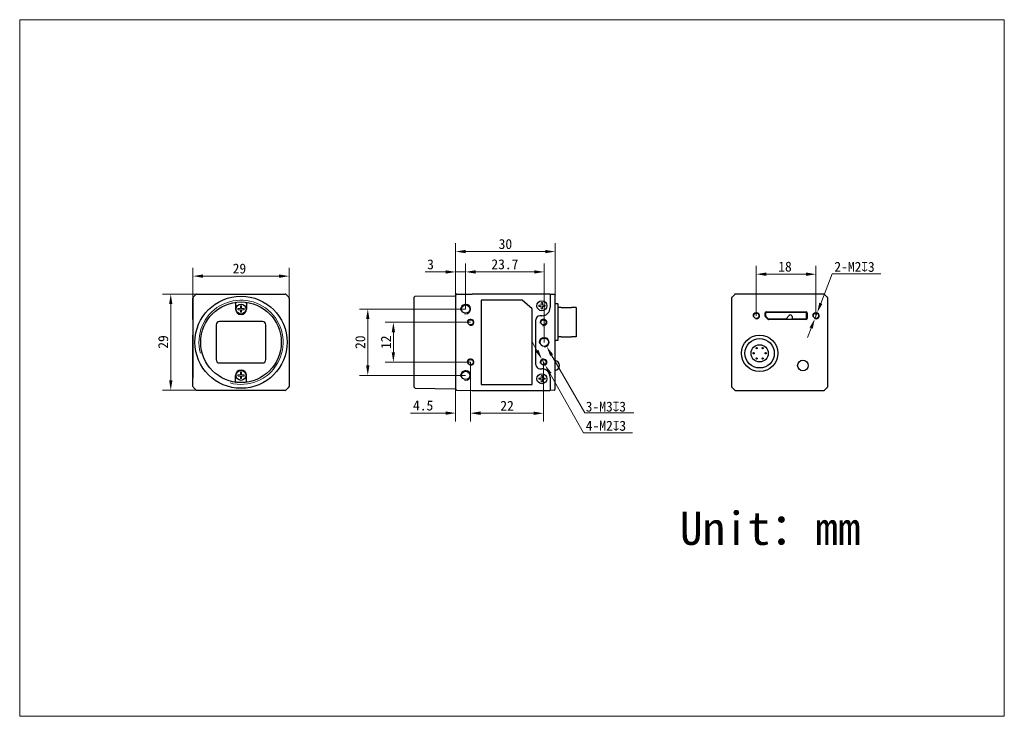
# Model space of a CAD drawing. Header units: millimetres. Extents: x -19 to 278, y 55 to 265.
import ezdxf

# ---------------------------------------------------------------- set-up
doc = ezdxf.new("R2010")
doc.units = ezdxf.units.MM
doc.header["$LTSCALE"] = 16.335
doc.header["$PDMODE"] = 3
doc.header["$PDSIZE"] = 8
doc.layers.get('0').update_dxf_attribs({"linetype": 'CONTINUOUS'})
doc.layers.get('Defpoints').update_dxf_attribs({"linetype": 'CONTINUOUS'})
for name, color, linetype in [('ASM_DXF_DIMENSION', 7, 'CONTINUOUS'), ('ASM_DXF_FORMAT', 7, 'CONTINUOUS'), ('D-01-32-26-0DXF_CONTINUOUS_LINE', 7, 'CONTINUOUS'), ('D-01-35-26-0DXF_CONTINUOUS_LINE', 7, 'CONTINUOUS'), ('D-01-36-26-0DXF_CONTINUOUS_LINE', 7, 'CONTINUOUS'), ('HR10A-7R-6PBDXF_CONTINUOUS_LINE', 7, 'CONTINUOUS'), ('LED_DXF_CONTINUOUS_LINE', 7, 'CONTINUOUS'), ('MICRO_3_0_B_DXF_CONTINUOUS_LINE', 7, 'CONTINUOUS'), ('SC_T1M2X3B_DXF_CONTINUOUS_LINE', 7, 'CONTINUOUS')]:
    doc.layers.add(name, color=color, linetype=linetype)
doc.styles.get("Standard").update_dxf_attribs({"font": 'simfang.ttf'})
doc.dimstyles.new('DIMSTYLE_1', dxfattribs={"dimtxt": 3, "dimasz": 3, "dimexe": 2.5, "dimexo": 0, "dimgap": 0.75, "dimtad": 1, "dimdsep": 46, "dimtxsty": 'STANDARD', "dimblk": '_FILLED', "dimcen": 0.09, "dimclrd": 8, "dimclre": 8, "dimclrt": 7, "dimadec": 0, "dimazin": 0, "dimtp": 0.001, "dimtm": 0.001, "dimtfac": 1, "dimtofl": 0, "dimtmove": 0, "dimatfit": 3, "dimldrblk": '_FILLED', "dimfxl": 1, "dimtolj": 1, "dimlwd": 15, "dimlwe": 15, "dimarcsym": 0})
doc.dimstyles.new('DIMSTYLE_2', dxfattribs={"dimtxt": 3, "dimasz": 3, "dimexe": 2.5, "dimexo": 0, "dimtad": 1, "dimdec": 3, "dimdsep": 46, "dimtxsty": 'STANDARD', "dimblk": '_FILLED', "dimcen": 0.09, "dimclrd": 8, "dimclre": 8, "dimclrt": 7, "dimadec": 0, "dimazin": 0, "dimtp": 0.001, "dimtm": 0.001, "dimtfac": 1, "dimtdec": 3, "dimtmove": 0, "dimatfit": 2, "dimldrblk": '_FILLED', "dimfxl": 1, "dimtolj": 1, "dimlwd": 15, "dimlwe": 15, "dimarcsym": 0})

# ---------------------------------------------------------------- blocks, each defined once
blk = doc.blocks.new('_FILLED')
at = {"color": 0, "linetype": 'ByBlock'}
blk.add_solid([(0, 0), (-1, 0.167), (-1, -0.167)], dxfattribs=at)
blk = doc.blocks.new('*D1')
at = {"layer": 'ASM_DXF_DIMENSION', "color": 8, "linetype": 'Continuous', "lineweight": 15, "transparency": 16777216}
for p, q in [((203.13, 175.31), (203.13, 190.33)), ((221.13, 175.31), (221.13, 190.33)), ((206.13, 187.83), (218.13, 187.83))]:
    blk.add_line(p, q, dxfattribs=at)
at = {"layer": 'Defpoints', "color": 0, "linetype": 'Continuous', "transparency": 16777216}
for p in [(221.13, 187.83), (203.13, 175.31), (221.13, 175.31)]:
    blk.add_point(p, dxfattribs=at)
at = {"layer": 'ASM_DXF_DIMENSION', "color": 8, "linetype": 'Continuous', "lineweight": 15, "transparency": 16777216, "xscale": 3, "yscale": 3, "zscale": 3, "rotation": 180}
blk.add_blockref('_FILLED', (203.13, 187.83), dxfattribs=at)
at = {"layer": 'ASM_DXF_DIMENSION', "color": 8, "linetype": 'Continuous', "lineweight": 15, "transparency": 16777216, "xscale": 3, "yscale": 3, "zscale": 3}
blk.add_blockref('_FILLED', (221.13, 187.83), dxfattribs=at)
at = {"layer": 'ASM_DXF_DIMENSION', "color": 7, "linetype": 'Continuous', "lineweight": 15, "transparency": 16777216, "insert": (211.78, 191.62), "char_height": 3, "attachment_point": 2}
blk.add_mtext('\\A1;18', dxfattribs=at)
blk = doc.blocks.new('*D2')
at = {"layer": 'ASM_DXF_DIMENSION', "color": 8, "linetype": 'Continuous', "lineweight": 15, "transparency": 16777216}
for p, q in [((33.2, 180.61), (33.2, 189.75)), ((36.2, 187.25), (59.2, 187.25)), ((62.2, 180.61), (62.2, 189.75))]:
    blk.add_line(p, q, dxfattribs=at)
at = {"layer": 'Defpoints', "color": 0, "linetype": 'Continuous', "transparency": 16777216}
for p in [(62.2, 187.25), (33.2, 180.61), (62.2, 180.61)]:
    blk.add_point(p, dxfattribs=at)
at = {"layer": 'ASM_DXF_DIMENSION', "color": 8, "linetype": 'Continuous', "lineweight": 15, "transparency": 16777216, "xscale": 3, "yscale": 3, "zscale": 3, "rotation": 180}
blk.add_blockref('_FILLED', (33.2, 187.25), dxfattribs=at)
at = {"layer": 'ASM_DXF_DIMENSION', "color": 8, "linetype": 'Continuous', "lineweight": 15, "transparency": 16777216, "xscale": 3, "yscale": 3, "zscale": 3}
blk.add_blockref('_FILLED', (62.2, 187.25), dxfattribs=at)
at = {"layer": 'ASM_DXF_DIMENSION', "color": 7, "linetype": 'Continuous', "lineweight": 15, "transparency": 16777216, "insert": (47.21, 191.04), "char_height": 3, "attachment_point": 2}
blk.add_mtext('\\A1;29', dxfattribs=at)
blk = doc.blocks.new('*D3')
at = {"layer": 'ASM_DXF_DIMENSION', "color": 8, "linetype": 'Continuous', "lineweight": 15, "transparency": 16777216}
for p, q in [((34.41, 181.82), (24, 181.82)), ((26.5, 178.82), (26.5, 155.82)), ((35.3, 152.82), (24, 152.82))]:
    blk.add_line(p, q, dxfattribs=at)
at = {"layer": 'Defpoints', "color": 0, "linetype": 'Continuous', "transparency": 16777216}
for p in [(34.41, 181.82), (26.5, 152.82), (35.3, 152.82)]:
    blk.add_point(p, dxfattribs=at)
at = {"layer": 'ASM_DXF_DIMENSION', "color": 8, "linetype": 'Continuous', "lineweight": 15, "transparency": 16777216, "xscale": 3, "yscale": 3, "zscale": 3}
for p, rotation in [((26.5, 181.82), 90), ((26.5, 152.82), 270)]:
    blk.add_blockref('_FILLED', p, dxfattribs=dict(at, rotation=rotation))
at = {"layer": 'ASM_DXF_DIMENSION', "color": 7, "linetype": 'Continuous', "lineweight": 15, "transparency": 16777216, "insert": (22.71, 167.39), "char_height": 3, "attachment_point": 2, "rotation": 90}
blk.add_mtext('\\A1;29', dxfattribs=at)
blk = doc.blocks.new('*D4')
at = {"layer": 'ASM_DXF_DIMENSION', "color": 8, "linetype": 'Continuous', "lineweight": 15, "transparency": 16777216}
for p, q in [((115.44, 177.32), (83.43, 177.32)), ((85.93, 174.32), (85.93, 160.32)), ((115.44, 157.32), (83.43, 157.32))]:
    blk.add_line(p, q, dxfattribs=at)
at = {"layer": 'Defpoints', "color": 0, "linetype": 'Continuous', "transparency": 16777216}
for p in [(115.44, 177.32), (85.93, 157.32), (115.44, 157.32)]:
    blk.add_point(p, dxfattribs=at)
at = {"layer": 'ASM_DXF_DIMENSION', "color": 8, "linetype": 'Continuous', "lineweight": 15, "transparency": 16777216, "xscale": 3, "yscale": 3, "zscale": 3}
for p, rotation in [((85.93, 177.32), 90), ((85.93, 157.32), 270)]:
    blk.add_blockref('_FILLED', p, dxfattribs=dict(at, rotation=rotation))
at = {"layer": 'ASM_DXF_DIMENSION', "color": 7, "linetype": 'Continuous', "lineweight": 15, "transparency": 16777216, "insert": (82.15, 167.32), "char_height": 3, "attachment_point": 2, "rotation": 90}
blk.add_mtext('\\A1;20', dxfattribs=at)
blk = doc.blocks.new('*D5')
at = {"layer": 'ASM_DXF_DIMENSION', "color": 8, "linetype": 'Continuous', "lineweight": 15, "transparency": 16777216}
for p, q in [((115.44, 178.57), (115.44, 191.02)), ((139.14, 167.32), (139.14, 191.02)), ((136.14, 188.52), (118.44, 188.52))]:
    blk.add_line(p, q, dxfattribs=at)
at = {"layer": 'Defpoints', "color": 0, "linetype": 'Continuous', "transparency": 16777216}
for p in [(115.44, 188.52), (115.44, 178.57), (139.14, 167.32)]:
    blk.add_point(p, dxfattribs=at)
at = {"layer": 'ASM_DXF_DIMENSION', "color": 8, "linetype": 'Continuous', "lineweight": 15, "transparency": 16777216, "xscale": 3, "yscale": 3, "zscale": 3, "rotation": 180}
blk.add_blockref('_FILLED', (115.44, 188.52), dxfattribs=at)
at = {"layer": 'ASM_DXF_DIMENSION', "color": 8, "linetype": 'Continuous', "lineweight": 15, "transparency": 16777216, "xscale": 3, "yscale": 3, "zscale": 3}
blk.add_blockref('_FILLED', (139.14, 188.52), dxfattribs=at)
at = {"layer": 'ASM_DXF_DIMENSION', "color": 7, "linetype": 'Continuous', "lineweight": 15, "transparency": 16777216, "insert": (127.29, 192.32), "char_height": 3, "attachment_point": 2}
blk.add_mtext('\\A1;23.7', dxfattribs=at)
blk = doc.blocks.new('*D6')
at = {"layer": 'ASM_DXF_DIMENSION', "color": 8, "linetype": 'Continuous', "lineweight": 15, "transparency": 16777216}
for p, q in [((116.94, 161.32), (116.94, 143.4)), ((138.94, 161.32), (138.94, 143.4)), ((119.94, 145.9), (135.94, 145.9))]:
    blk.add_line(p, q, dxfattribs=at)
at = {"layer": 'Defpoints', "color": 0, "linetype": 'Continuous', "transparency": 16777216}
for p in [(116.94, 161.32), (138.94, 161.32), (138.94, 145.9)]:
    blk.add_point(p, dxfattribs=at)
at = {"layer": 'ASM_DXF_DIMENSION', "color": 8, "linetype": 'Continuous', "lineweight": 15, "transparency": 16777216, "xscale": 3, "yscale": 3, "zscale": 3, "rotation": 180}
blk.add_blockref('_FILLED', (116.94, 145.9), dxfattribs=at)
at = {"layer": 'ASM_DXF_DIMENSION', "color": 8, "linetype": 'Continuous', "lineweight": 15, "transparency": 16777216, "xscale": 3, "yscale": 3, "zscale": 3}
blk.add_blockref('_FILLED', (138.94, 145.9), dxfattribs=at)
at = {"layer": 'ASM_DXF_DIMENSION', "color": 7, "linetype": 'Continuous', "lineweight": 15, "transparency": 16777216, "insert": (127.94, 149.65), "char_height": 3, "attachment_point": 2}
blk.add_mtext('\\A1;22', dxfattribs=at)
blk = doc.blocks.new('*D7')
at = {"layer": 'ASM_DXF_DIMENSION', "color": 8, "linetype": 'Continuous', "lineweight": 15, "transparency": 16777216}
for p, q in [((116.94, 161.32), (116.94, 143.45)), ((112.44, 154.92), (112.44, 143.45)), ((109.44, 145.95), (98.79, 145.95)), ((119.94, 145.95), (122.94, 145.95))]:
    blk.add_line(p, q, dxfattribs=at)
at = {"layer": 'Defpoints', "color": 0, "linetype": 'Continuous', "transparency": 16777216}
for p in [(116.94, 161.32), (112.44, 154.92), (116.94, 145.95)]:
    blk.add_point(p, dxfattribs=at)
at = {"layer": 'ASM_DXF_DIMENSION', "color": 8, "linetype": 'Continuous', "lineweight": 15, "transparency": 16777216, "xscale": 3, "yscale": 3, "zscale": 3}
blk.add_blockref('_FILLED', (112.44, 145.95), dxfattribs=at)
at = {"layer": 'ASM_DXF_DIMENSION', "color": 8, "linetype": 'Continuous', "lineweight": 15, "transparency": 16777216, "xscale": 3, "yscale": 3, "zscale": 3, "rotation": 180}
blk.add_blockref('_FILLED', (116.94, 145.95), dxfattribs=at)
at = {"layer": 'ASM_DXF_DIMENSION', "color": 7, "linetype": 'Continuous', "lineweight": 15, "transparency": 16777216, "insert": (105.69, 149.75), "char_height": 3, "attachment_point": 3}
blk.add_mtext('\\A1;4.5', dxfattribs=at)
blk = doc.blocks.new('*D8')
at = {"layer": 'ASM_DXF_DIMENSION', "color": 8, "linetype": 'Continuous', "lineweight": 15, "transparency": 16777216}
for p, q in [((136.97, 164.79), (135.49, 167.4)), ((138.45, 162.19), (139.44, 160.45)), ((140.92, 157.84), (151.05, 139.99)), ((151.05, 139.99), (165.79, 139.99))]:
    blk.add_line(p, q, dxfattribs=at)
at = {"layer": 'Defpoints', "color": 0, "linetype": 'Continuous', "transparency": 16777216}
for p in [(138.45, 162.19), (139.44, 160.45)]:
    blk.add_point(p, dxfattribs=at)
at = {"layer": 'ASM_DXF_DIMENSION', "color": 8, "linetype": 'Continuous', "lineweight": 15, "transparency": 16777216, "xscale": 3, "yscale": 3, "zscale": 3}
for p, rotation in [((138.45, 162.19), 299.5813562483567), ((139.44, 160.45), 119.5813562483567)]:
    blk.add_blockref('_FILLED', p, dxfattribs=dict(at, rotation=rotation))
at = {"layer": 'ASM_DXF_DIMENSION', "color": 7, "linetype": 'Continuous', "lineweight": 15, "transparency": 16777216, "insert": (151.68, 143.64), "char_height": 3, "attachment_point": 1}
blk.add_mtext('\\A1;4-M2{\\Fgdt;x}3', dxfattribs=at)
blk = doc.blocks.new('*D9')
at = {"layer": 'ASM_DXF_DIMENSION', "color": 8, "linetype": 'Continuous', "lineweight": 15, "transparency": 16777216}
for p, q in [((222.59, 179.04), (226.04, 187.89)), ((226.04, 187.89), (240.71, 187.89)), ((220.77, 174.38), (221.5, 176.25)), ((219.68, 171.59), (218.59, 168.79))]:
    blk.add_line(p, q, dxfattribs=at)
at = {"layer": 'Defpoints', "color": 0, "linetype": 'Continuous', "transparency": 16777216}
for p in [(221.5, 176.25), (220.77, 174.38)]:
    blk.add_point(p, dxfattribs=at)
at = {"layer": 'ASM_DXF_DIMENSION', "color": 8, "linetype": 'Continuous', "lineweight": 15, "transparency": 16777216, "xscale": 3, "yscale": 3, "zscale": 3}
for p, rotation in [((221.5, 176.25), 248.7056084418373), ((220.77, 174.38), 68.70560844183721)]:
    blk.add_blockref('_FILLED', p, dxfattribs=dict(at, rotation=rotation))
at = {"layer": 'ASM_DXF_DIMENSION', "color": 7, "linetype": 'Continuous', "lineweight": 15, "transparency": 16777216, "insert": (226.66, 191.55), "char_height": 3, "attachment_point": 1}
blk.add_mtext('\\A1;2-M2{\\Fgdt;x}3', dxfattribs=at)
blk = doc.blocks.new('*D10')
at = {"color": 8, "linetype": 'Continuous', "lineweight": 15, "transparency": 16777216}
for p, q in [((116.94, 173.32), (91.15, 173.32)), ((93.65, 170.32), (93.65, 164.32)), ((116.94, 161.32), (91.15, 161.32))]:
    blk.add_line(p, q, dxfattribs=at)
at = {"layer": 'Defpoints', "color": 0, "linetype": 'Continuous', "transparency": 16777216}
for p in [(116.94, 173.32), (93.65, 161.32), (116.94, 161.32)]:
    blk.add_point(p, dxfattribs=at)
at = {"color": 8, "linetype": 'Continuous', "lineweight": 15, "transparency": 16777216, "xscale": 3, "yscale": 3, "zscale": 3}
for p, rotation in [((93.65, 173.32), 90), ((93.65, 161.32), 270)]:
    blk.add_blockref('_FILLED', p, dxfattribs=dict(at, rotation=rotation))
at = {"color": 7, "linetype": 'Continuous', "lineweight": 15, "transparency": 16777216, "insert": (91.4, 167.32), "char_height": 3, "attachment_point": 5, "rotation": 90}
blk.add_mtext('\\A1;12', dxfattribs=at)
blk = doc.blocks.new('*D11')
at = {"color": 8, "linetype": 'Continuous', "lineweight": 15, "transparency": 16777216}
for p, q in [((112.44, 179.61), (112.44, 191.01)), ((115.44, 177.32), (115.44, 191.01)), ((109.44, 188.51), (103.28, 188.51)), ((115.44, 188.51), (112.44, 188.51)), ((118.44, 188.51), (121.44, 188.51))]:
    blk.add_line(p, q, dxfattribs=at)
at = {"layer": 'Defpoints', "color": 0, "linetype": 'Continuous', "transparency": 16777216}
for p in [(115.44, 188.51), (112.44, 179.61), (115.44, 177.32)]:
    blk.add_point(p, dxfattribs=at)
at = {"color": 8, "linetype": 'Continuous', "lineweight": 15, "transparency": 16777216, "xscale": 3, "yscale": 3, "zscale": 3}
blk.add_blockref('_FILLED', (112.44, 188.51), dxfattribs=at)
at = {"color": 8, "linetype": 'Continuous', "lineweight": 15, "transparency": 16777216, "xscale": 3, "yscale": 3, "zscale": 3, "rotation": 180}
blk.add_blockref('_FILLED', (115.44, 188.51), dxfattribs=at)
at = {"color": 7, "linetype": 'Continuous', "lineweight": 15, "transparency": 16777216, "insert": (104.86, 190.78), "char_height": 3, "attachment_point": 5}
blk.add_mtext('\\A1;3', dxfattribs=at)
blk = doc.blocks.new('*D12')
at = {"color": 8, "linetype": 'Continuous', "lineweight": 15, "transparency": 16777216}
for p, q in [((139.05, 167.32), (139.23, 167.32)), ((139.14, 167.23), (139.14, 167.41)), ((151.41, 146), (141.39, 163.42))]:
    blk.add_line(p, q, dxfattribs=at)
at = {"layer": 'Defpoints', "color": 0, "linetype": 'Continuous', "transparency": 16777216}
for p in [(138.4, 168.62), (139.89, 166.02)]:
    blk.add_point(p, dxfattribs=at)
at = {"color": 8, "linetype": 'Continuous', "lineweight": 15, "transparency": 16777216, "xscale": 3, "yscale": 3, "zscale": 3, "rotation": 119.926538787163}
blk.add_blockref('_FILLED', (139.89, 166.02), dxfattribs=at)
at = {"color": 7, "linetype": 'Continuous', "lineweight": 15, "transparency": 16777216, "insert": (152.66, 148.35), "char_height": 3, "attachment_point": 5, "rotation": 299.9265}
blk.add_mtext('\\A1;{\\fMS PGothic|b0|i0|c134|p34; }', dxfattribs=at)
blk = doc.blocks.new('*D13')
at = {"color": 8, "linetype": 'Continuous', "lineweight": 15, "transparency": 16777216}
for p, q in [((112.44, 179.61), (112.44, 197.15)), ((142.44, 180.29), (142.44, 197.15)), ((139.44, 194.65), (115.44, 194.65))]:
    blk.add_line(p, q, dxfattribs=at)
at = {"layer": 'Defpoints', "color": 0, "linetype": 'Continuous', "transparency": 16777216}
for p in [(112.44, 194.65), (112.44, 179.61), (142.44, 180.29)]:
    blk.add_point(p, dxfattribs=at)
at = {"color": 8, "linetype": 'Continuous', "lineweight": 15, "transparency": 16777216, "xscale": 3, "yscale": 3, "zscale": 3, "rotation": 180}
blk.add_blockref('_FILLED', (112.44, 194.65), dxfattribs=at)
at = {"color": 8, "linetype": 'Continuous', "lineweight": 15, "transparency": 16777216, "xscale": 3, "yscale": 3, "zscale": 3}
blk.add_blockref('_FILLED', (142.44, 194.65), dxfattribs=at)
at = {"color": 7, "linetype": 'Continuous', "lineweight": 15, "transparency": 16777216, "insert": (127.44, 196.91), "char_height": 3, "attachment_point": 5}
blk.add_mtext('\\A1;30', dxfattribs=at)

msp = doc.modelspace()

# ---------------------------------------------------------------- linework, layer by layer
at = {"color": 7, "linetype": 'Continuous', "lineweight": 30}
msp.add_line((62.1997, 174.1665), (62.1997, 154.0231), dxfattribs=at)
at = {"color": 8, "linetype": 'Continuous', "lineweight": 15}
msp.add_line((151.4149, 145.9991), (166.1809, 145.9991), dxfattribs=at)
at = {"layer": 'ASM_DXF_FORMAT', "color": 7, "linetype": 'Continuous', "lineweight": 15}
for p, q in [((-19.0675, 54.5512), (-19.0675, 264.5512)), ((-19.0675, 264.5512), (277.9325, 264.5512)), ((277.9325, 54.5512), (277.9325, 264.5512)), ((-19.0675, 54.5512), (277.9325, 54.5512))]:
    msp.add_line(p, q, dxfattribs=at)
at = {"layer": 'D-01-32-26-0DXF_CONTINUOUS_LINE', "color": 7, "linetype": 'Continuous', "lineweight": 30}
for p, q in [((33.3461, 180.9624), (34.0532, 181.6695)), ((34.4068, 181.816), (60.9926, 181.816)), ((61.3461, 181.6695), (62.0532, 180.9624)), ((196.5224, 181.6521), (195.8153, 180.945)), ((223.4618, 181.7986), (196.876, 181.7986)), ((33.1997, 174.1665), (33.1997, 180.6089)), ((62.1997, 180.6089), (62.1997, 174.1665)), ((195.6689, 180.5915), (195.6689, 174.1491)), ((33.1997, 156.7033), (33.1997, 169.4654)), ((195.6689, 169.448), (195.6689, 155.9486)), ((224.6689, 155.9486), (224.6689, 169.448))]:
    msp.add_line(p, q, dxfattribs=at)
for centre, start, end in [((34.4068, 181.316), 90, 135), ((60.9926, 181.316), 45, 90), ((33.6997, 180.6089), 135, 180), ((61.6997, 180.6089), 0, 45)]:
    msp.add_arc(centre, 0.5, start, end, dxfattribs=at)
at = {"layer": 'D-01-35-26-0DXF_CONTINUOUS_LINE', "color": 7, "linetype": 'Continuous', "lineweight": 30}
for p, q in [((46.0682, 179.0368), (46.0682, 177.316)), ((46.0831, 179.3412), (46.0997, 179.3601)), ((49.3162, 179.3412), (49.2997, 179.3601)), ((49.3311, 179.0368), (49.3311, 177.316)), ((40.1997, 172.566), (40.1997, 162.066)), ((54.1997, 173.566), (41.1997, 173.566)), ((55.1997, 162.066), (55.1997, 172.566)), ((41.1997, 161.066), (54.1997, 161.066)), ((46.0682, 155.5951), (46.0682, 157.316)), ((46.0831, 155.2907), (46.0997, 155.2718)), ((49.3162, 155.2907), (49.2997, 155.2718)), ((49.3311, 155.5951), (49.3311, 157.316))]:
    msp.add_line(p, q, dxfattribs=at)
msp.add_circle((47.6997, 167.316), 12.15, dxfattribs=at)
for centre, radius, start, end in [((47.6997, 177.316), 1.6314, 180, 0), ((41.1997, 172.566), 1, 90, 180), ((54.1997, 172.566), 1, 0, 90), ((41.1997, 162.066), 1, 180, 270), ((54.1997, 162.066), 1, 270, 0), ((47.6997, 157.316), 1.6314, 0, 180)]:
    msp.add_arc(centre, radius, start, end, dxfattribs=at)
for points, knots in [([(46.0831, 179.3412), (46.0811, 179.3389), (46.0797, 179.3285), (46.0766, 179.3098), (46.0745, 179.2806), (46.0723, 179.2431), (46.0705, 179.1981), (46.0687, 179.1286), (46.0682, 179.0742), (46.0682, 179.0368)], [0, 0, 0, 0, 0.03080762, 0.09532791, 0.19159123, 0.31637849, 0.46519723, 0.63326695, 1, 1, 1, 1]), ([(49.3311, 179.0368), (49.3311, 179.0742), (49.3306, 179.1286), (49.3288, 179.1981), (49.3271, 179.2431), (49.3249, 179.2806), (49.3228, 179.3098), (49.3196, 179.3285), (49.3183, 179.3389), (49.3162, 179.3412)], [0, 0, 0, 0, 0.36673305, 0.53480277, 0.68362151, 0.80840877, 0.90467209, 0.96919238, 1, 1, 1, 1]), ([(46.0682, 155.5951), (46.0682, 155.5578), (46.0687, 155.5033), (46.0705, 155.4338), (46.0723, 155.3888), (46.0745, 155.3514), (46.0766, 155.3221), (46.0797, 155.3034), (46.0811, 155.293), (46.0831, 155.2907)], [0, 0, 0, 0, 0.36673305, 0.53480277, 0.68362151, 0.80840877, 0.90467209, 0.96919238, 1, 1, 1, 1]), ([(49.3162, 155.2907), (49.3183, 155.293), (49.3196, 155.3034), (49.3228, 155.3221), (49.3249, 155.3514), (49.3271, 155.3888), (49.3288, 155.4338), (49.3306, 155.5033), (49.3311, 155.5578), (49.3311, 155.5951)], [0, 0, 0, 0, 0.03080762, 0.09532791, 0.19159123, 0.31637849, 0.46519723, 0.63326695, 1, 1, 1, 1])]:
    msp.add_open_spline(points, degree=3, knots=knots, dxfattribs=at)
at = {"layer": 'D-01-36-26-0DXF_CONTINUOUS_LINE', "color": 7, "linetype": 'Continuous', "lineweight": 30}
for p, q in [((33.3461, 180.9624), (34.0532, 181.6695)), ((34.4068, 181.816), (60.9926, 181.816)), ((61.3461, 181.6695), (62.0532, 180.9624)), ((99.934, 180.9068), (100.234, 181.2094)), ((100.234, 181.2094), (112.2463, 181.3142)), ((112.4443, 181.5055), (112.444, 181.4924)), ((112.444, 181.4924), (112.4443, 181.5052)), ((112.444, 167.3209), (112.444, 181.4924)), ((112.4443, 181.5052), (112.4443, 181.5055)), ((112.7414, 181.7924), (117.442, 181.8334)), ((140.8449, 181.8316), (117.442, 181.8334)), ((140.8622, 181.8316), (140.8449, 181.8316)), ((140.944, 181.8307), (140.944, 177.8942)), ((140.944, 181.816), (142.1482, 181.8002)), ((142.444, 153.1315), (142.4441, 181.5026)), ((142.4441, 181.4959), (142.444, 181.4968)), ((195.8153, 180.945), (196.5225, 181.6521)), ((223.4618, 181.7986), (196.876, 181.7986)), ((223.8153, 181.6521), (224.5225, 180.945)), ((33.1997, 180.6089), (33.1997, 156.5341)), ((99.934, 153.7251), (99.934, 180.9068)), ((120.094, 180.016), (120.094, 154.616)), ((132.494, 180.016), (120.094, 180.016)), ((135.494, 177.416), (132.494, 180.016)), ((195.6689, 180.5915), (195.6689, 154.0057)), ((224.6689, 154.0057), (224.6689, 180.5915)), ((135.494, 154.616), (135.494, 177.416)), ((138.4659, 175.2943), (137.8336, 175.2888)), ((205.7707, 175.1892), (205.7707, 176.1486)), ((206.0989, 176.4767), (218.1689, 176.4767)), ((218.4971, 176.1486), (218.4971, 174.4786)), ((136.644, 160.5431), (136.644, 174.0889)), ((206.556, 174.2496), (205.8638, 174.9602)), ((218.1689, 174.1504), (206.7911, 174.1504)), ((112.444, 153.1395), (112.444, 167.311)), ((137.8336, 159.3431), (138.4659, 159.3376)), ((33.1997, 154.0231), (33.1822, 156.0211)), ((120.094, 154.616), (135.494, 154.616)), ((140.944, 156.7377), (140.944, 152.8012)), ((33.3461, 153.6695), (33.3636, 153.652)), ((33.3461, 153.6695), (34.0532, 152.9624)), ((60.9926, 152.816), (34.4068, 152.816)), ((61.3461, 152.9624), (62.0532, 153.6695)), ((62.0355, 153.6525), (62.0358, 153.652)), ((62.0358, 153.652), (62.0533, 153.6695)), ((99.934, 153.7251), (100.234, 153.4225)), ((100.234, 153.4225), (112.2463, 153.3177)), ((112.7414, 152.8395), (117.442, 152.7985)), ((117.442, 152.7985), (140.8449, 152.8003)), ((142.148, 152.8317), (140.944, 152.816)), ((142.148, 152.8317), (142.1499, 152.8318)), ((142.444, 153.1362), (142.444, 153.1389)), ((142.444, 153.137), (142.4441, 153.1316)), ((142.444, 153.1332), (142.4441, 153.1353)), ((195.8153, 153.6521), (196.5224, 152.945)), ((196.5225, 152.945), (195.8153, 153.6521)), ((196.876, 152.7986), (199.8099, 152.7986)), ((196.876, 152.7986), (223.4618, 152.7986)), ((220.5278, 152.7986), (223.4618, 152.7986)), ((224.5225, 153.6521), (223.8153, 152.945)), ((223.8153, 152.945), (224.5224, 153.6521))]:
    msp.add_line(p, q, dxfattribs=at)
for points in [[(112.363, 181.3531), (112.3323, 181.3345), (112.2988, 181.3217), (112.2635, 181.3151), (112.2463, 181.3142)], [(112.4121, 181.4051), (112.3899, 181.3769), (112.363, 181.3531)], [(112.2463, 153.3177), (112.2635, 153.3168), (112.2988, 153.3102), (112.3323, 153.2974), (112.363, 153.2788), (112.3899, 153.255), (112.4121, 153.2268), (112.4289, 153.1951), (112.4398, 153.1609), (112.4413, 153.1494)]]:
    msp.add_lwpolyline(points, dxfattribs=at)
for centre, radius in [((47.6997, 167.316), 13.8934), ((115.444, 177.316), 1.25), ((203.1339, 175.3136), 0.8), ((221.1339, 175.3136), 0.8), ((116.944, 173.316), 0.8), ((138.944, 173.316), 0.8), ((139.144, 167.316), 1.25), ((116.944, 161.316), 0.8), ((138.944, 161.316), 0.8), ((217.1852, 160.2986), 1.6), ((115.444, 157.316), 1.25)]:
    msp.add_circle(centre, radius, dxfattribs=at)
for centre, radius, start, end in [((112.7458, 181.4821), 0.3018, 178.065006, 179.997459), ((196.8746, 181.2998), 0.4981, 127.665656, 134.980172), ((196.878, 181.2955), 0.5036, 113.514992, 127.676712), ((196.8727, 181.3064), 0.4915, 111.603733, 113.461741), ((196.8767, 181.2952), 0.5034, 97.968634, 111.553521), ((196.8762, 181.2999), 0.4986, 90.023338, 97.984427), ((223.4616, 181.3003), 0.4982, 82.470742, 89.978986), ((223.461, 181.295), 0.5036, 68.44895, 82.48328), ((223.4651, 181.3064), 0.4915, 66.53826, 68.396267), ((223.46, 181.2958), 0.5033, 53.080799, 66.489153), ((223.4628, 181.2993), 0.4988, 45.023667, 53.097249), ((196.1671, 180.5913), 0.4982, 172.470742, 179.978986), ((196.1725, 180.5907), 0.5036, 158.44895, 172.48328), ((196.161, 180.5947), 0.4915, 156.53826, 158.396267), ((196.1717, 180.5896), 0.5033, 143.080799, 156.489153), ((196.1682, 180.5924), 0.4988, 135.023667, 143.097249), ((224.1701, 180.5929), 0.4981, 37.665656, 44.980172), ((224.1659, 180.5895), 0.5036, 23.514992, 37.676712), ((224.1768, 180.5947), 0.4915, 21.603733, 23.461741), ((224.1655, 180.5907), 0.5034, 7.968634, 21.553521), ((224.1703, 180.5913), 0.4986, 0.023338, 7.984427), ((137.844, 174.0889), 1.2, 90.5, 180), ((138.444, 177.7942), 2.5, 270.5, 0), ((206.0989, 176.1486), 0.3282, 90, 180), ((218.1689, 176.1486), 0.3282, 0, 90), ((138.9446, 173.3188), 1.0029, 255.010024, 269.967763), ((206.0989, 175.1892), 0.3282, 180, 224.246152), ((206.7911, 174.4786), 0.3282, 224.246152, 270), ((218.1689, 174.4786), 0.3282, 270, 0), ((137.844, 160.5431), 1.2, 180, 269.5), ((138.444, 156.8377), 2.5, 0, 89.5), ((33.6996, 154.023), 0.4999, 179.994628, 225.003217), ((34.4068, 153.3159), 0.5, 225, 270), ((34.4035, 153.308), 0.4914, 246.627805, 248.306634), ((60.9926, 153.3159), 0.5, 270, 315), ((60.9918, 153.3194), 0.5035, 277.61421, 291.64007), ((60.9959, 153.308), 0.4914, 291.693368, 293.372193), ((61.6997, 154.0231), 0.5, 315, 329.999905), ((61.6985, 154.024), 0.5015, 315.024759, 324.994023), ((61.7006, 154.0219), 0.4985, 315.021812, 322.734533), ((61.6968, 154.0249), 0.5034, 322.720342, 336.570594), ((61.6999, 154.023), 0.4998, 324.988972, 0.005774), ((112.7458, 153.1498), 0.3018, 180.002541, 181.934994), ((142.1225, 153.1531), 0.3215, 290.572295, 356.195626), ((142.1369, 153.1526), 0.3071, 356.124045, 359.989194), ((196.1675, 154.0059), 0.4986, 180.023339, 187.984603), ((196.1723, 154.0064), 0.5034, 187.968809, 201.553633), ((196.161, 154.0024), 0.4915, 201.603846, 203.461711), ((196.1719, 154.0076), 0.5036, 203.514962, 217.67668), ((196.1677, 154.0042), 0.4981, 217.665624, 224.980171), ((196.875, 153.2978), 0.4988, 225.023644, 233.092762), ((196.8778, 153.3013), 0.5033, 233.076333, 246.492745), ((196.8727, 153.2907), 0.4915, 246.541909, 248.383027), ((196.8768, 153.3021), 0.5036, 248.436011, 262.505313), ((196.8762, 153.2968), 0.4982, 262.492923, 269.979097), ((223.4616, 153.2972), 0.4986, 270.023446, 278.005066), ((223.4611, 153.3019), 0.5034, 277.98911, 291.5667), ((223.4651, 153.2907), 0.4915, 291.616973, 293.458091), ((223.4598, 153.3016), 0.5036, 293.511358, 307.673025), ((223.4632, 153.2974), 0.4981, 307.661934, 314.980153), ((224.1696, 154.0047), 0.4988, 315.023667, 323.097211), ((224.1661, 154.0075), 0.5033, 323.080761, 336.489182), ((224.1768, 154.0024), 0.4915, 336.53829, 338.396154), ((224.1653, 154.0064), 0.5036, 338.44884, 352.483469), ((224.1707, 154.0058), 0.4982, 352.470933, 359.978987)]:
    msp.add_arc(centre, radius, start, end, dxfattribs=at)
at = {"layer": 'D-01-36-26-0DXF_CONTINUOUS_LINE', "color": 7, "linetype": 'Continuous', "lineweight": 15}
for centre, radius, start, end in [((47.6997, 167.316), 12.7, 255, 195), ((115.444, 177.316), 1.5, 255, 195), ((203.1339, 175.3136), 1, 255, 195), ((221.1339, 175.3136), 1, 255, 195), ((116.944, 173.316), 1, 255, 195), ((138.944, 173.316), 0.9999, 270, 195.003808), ((139.144, 167.316), 1.4999, 270, 195.936151), ((116.944, 161.316), 1, 255, 195), ((138.944, 161.316), 0.9999, 270, 195.003808), ((115.444, 157.316), 1.5, 255, 195), ((138.9446, 161.3188), 1.0029, 255.010024, 269.967763)]:
    msp.add_arc(centre, radius, start, end, dxfattribs=at)
at = {"layer": 'D-01-36-26-0DXF_CONTINUOUS_LINE', "color": 7, "linetype": 'Continuous', "lineweight": 30}
msp.add_ellipse((33.1953, 156.5341), major_axis=(0, 0.5), ratio=0.00872687, start_param=-3.13286601, end_param=-1.57079633, dxfattribs=at)
for points, knots in [([(112.2458, 181.2927), (112.2949, 181.2931), (112.3968, 181.3332), (112.4412, 181.4331), (112.4438, 181.4822)], [0, 0, 0, 0, 0.50012866, 1, 1, 1, 1]), ([(112.748, 181.7924), (112.7092, 181.7921), (112.6308, 181.7759), (112.531, 181.7096), (112.4632, 181.6102), (112.4455, 181.5316), (112.4442, 181.4923)], [0, 0, 0, 0, 0.24831576, 0.49796634, 0.74865574, 1, 1, 1, 1]), ([(140.944, 181.8307), (140.944, 181.8312), (140.9408, 181.8304), (140.9376, 181.8314), (140.9297, 181.831), (140.9202, 181.8314), (140.9081, 181.8314), (140.8885, 181.8315), (140.873, 181.8316), (140.8622, 181.8316)], [0, 0, 0, 0, 0.01862378, 0.07309268, 0.16171118, 0.28231776, 0.43108985, 0.6038005, 1, 1, 1, 1]), ([(142.2355, 181.7798), (142.2954, 181.7573), (142.4037, 181.6739), (142.444, 181.5432), (142.444, 181.4794)], [0, 0, 0, 0, 0.50072866, 1, 1, 1, 1]), ([(112.2458, 153.3392), (112.2949, 153.3388), (112.3968, 153.2987), (112.4412, 153.1988), (112.4438, 153.1497)], [0, 0, 0, 0, 0.50012905, 1, 1, 1, 1]), ([(112.748, 152.8395), (112.7092, 152.8398), (112.6308, 152.8561), (112.531, 152.9223), (112.4632, 153.0217), (112.4455, 153.1003), (112.4442, 153.1396)], [0, 0, 0, 0, 0.24831576, 0.49796634, 0.74865574, 1, 1, 1, 1]), ([(140.8449, 152.8003), (140.8576, 152.8003), (140.876, 152.8003), (140.8993, 152.8004), (140.9142, 152.8005), (140.9263, 152.8007), (140.9346, 152.8008), (140.9394, 152.801), (140.942, 152.8009), (140.943, 152.8012), (140.944, 152.801), (140.944, 152.8012)], [0, 0, 0, 0, 0.38279641, 0.55626541, 0.70764375, 0.83176535, 0.92378609, 0.95670012, 0.980536, 0.99504214, 1, 1, 1, 1])]:
    msp.add_open_spline(points, degree=3, knots=knots, dxfattribs=at)
for points in [[(142.1272, 181.8005), (142.1639, 181.8), (142.2011, 181.7927), (142.2355, 181.7798)], [(142.1272, 152.8314), (142.1639, 152.8319), (142.2011, 152.8392), (142.2355, 152.8521)]]:
    msp.add_open_spline(points, degree=3, dxfattribs=at)
at = {"layer": 'HR10A-7R-6PBDXF_CONTINUOUS_LINE', "color": 7, "linetype": 'Continuous', "lineweight": 30}
for p, q in [((142.444, 177.6038), (142.444, 178.8566)), ((143.244, 178.8566), (142.444, 178.8566)), ((143.244, 178.8566), (143.244, 167.8566)), ((144.244, 177.7816), (143.244, 177.7816)), ((144.244, 177.7816), (144.244, 177.7175)), ((147.344, 177.7175), (144.244, 177.7175)), ((147.344, 177.7175), (147.344, 177.7816)), ((148.744, 177.7816), (147.344, 177.7816)), ((148.744, 177.7816), (148.744, 168.9316)), ((143.244, 167.8566), (142.444, 167.8566)), ((144.244, 168.9316), (143.244, 168.9316)), ((144.244, 168.9956), (147.344, 168.9956)), ((144.244, 168.9956), (144.244, 168.9316)), ((147.344, 168.9316), (147.344, 168.9956)), ((148.744, 168.9316), (147.344, 168.9316))]:
    msp.add_line(p, q, dxfattribs=at)
for centre, radius in [((204.1283, 163.977), 5.5), ((204.1283, 163.977), 4.425), ((204.1283, 163.977), 2.6), ((202.3283, 163.977), 0.2), ((203.2283, 165.537), 0.2), ((205.0283, 165.537), 0.2), ((205.9283, 163.977), 0.2), ((203.2283, 162.417), 0.2), ((205.0283, 162.417), 0.2)]:
    msp.add_circle(centre, radius, dxfattribs=at)
at = {"layer": 'LED_DXF_CONTINUOUS_LINE', "color": 7, "linetype": 'Continuous', "lineweight": 30}
msp.add_arc((142.194, 160.2997), 1.55, 279.28429, 80.71571, dxfattribs=at)
at = {"layer": 'MICRO_3_0_B_DXF_CONTINUOUS_LINE', "color": 7, "linetype": 'Continuous', "lineweight": 30}
for p, q in [((205.9989, 175.1892), (205.9989, 176.1486)), ((218.1689, 176.2486), (206.0989, 176.2486)), ((212.1786, 174.4114), (213.0531, 175.3792)), ((218.2689, 174.4786), (218.2689, 176.1486)), ((206.7195, 174.4088), (206.0273, 175.1194)), ((206.7911, 174.3786), (209.4289, 174.3786)), ((209.4489, 174.3786), (212.1045, 174.3786)), ((213.9589, 175.0306), (213.9589, 174.4786)), ((214.0589, 174.3786), (218.1689, 174.3786))]:
    msp.add_line(p, q, dxfattribs=at)
for centre, radius, start, end in [((206.0989, 176.1486), 0.1, 90, 180), ((213.4389, 175.0306), 0.52, 0, 137.898577), ((218.1689, 176.1486), 0.1, 0, 90), ((206.0989, 175.1892), 0.1, 180, 224.246152), ((206.7911, 174.4786), 0.1, 224.246152, 270), ((212.1045, 174.4786), 0.1, 270, 317.816016), ((214.0589, 174.4786), 0.1, 180, 270), ((218.1689, 174.4786), 0.1, 270, 0)]:
    msp.add_arc(centre, radius, start, end, dxfattribs=at)
at = {"layer": 'SC_T1M2X3B_DXF_CONTINUOUS_LINE', "color": 7, "linetype": 'Continuous', "lineweight": 15}
for p, q in [((138.164, 178.496), (137.5978, 178.496)), ((138.264, 179.1622), (138.264, 178.596)), ((138.624, 178.596), (138.624, 179.1622)), ((139.2903, 178.496), (138.724, 178.496)), ((47.4197, 177.496), (46.8535, 177.496)), ((46.8535, 177.136), (47.4197, 177.136)), ((47.5197, 178.1622), (47.5197, 177.596)), ((47.5197, 177.036), (47.5197, 176.4697)), ((47.8797, 177.596), (47.8797, 178.1622)), ((47.8797, 176.4697), (47.8797, 177.036)), ((48.5459, 177.496), (47.9797, 177.496)), ((47.9797, 177.136), (48.5459, 177.136)), ((137.5978, 178.136), (138.164, 178.136)), ((138.264, 178.036), (138.264, 177.4697)), ((138.624, 177.4697), (138.624, 178.036)), ((138.724, 178.136), (139.2903, 178.136)), ((47.4197, 157.496), (46.8535, 157.496)), ((47.5197, 158.1622), (47.5197, 157.596)), ((47.8797, 157.596), (47.8797, 158.1622)), ((48.5459, 157.496), (47.9797, 157.496)), ((46.8535, 157.136), (47.4197, 157.136)), ((47.5197, 157.036), (47.5197, 156.4697)), ((47.8797, 156.4697), (47.8797, 157.036)), ((47.9797, 157.136), (48.5459, 157.136)), ((138.164, 156.496), (137.5978, 156.496)), ((137.5978, 156.136), (138.164, 156.136)), ((138.264, 157.1622), (138.264, 156.596)), ((138.264, 156.036), (138.264, 155.4697)), ((138.624, 156.596), (138.624, 157.1622)), ((138.624, 155.4697), (138.624, 156.036)), ((139.2903, 156.496), (138.724, 156.496)), ((138.724, 156.136), (139.2903, 156.136))]:
    msp.add_line(p, q, dxfattribs=at)
at = {"layer": 'SC_T1M2X3B_DXF_CONTINUOUS_LINE', "color": 7, "linetype": 'Continuous', "lineweight": 30}
for centre in [(47.6997, 177.316), (138.444, 178.316), (47.6997, 157.316), (138.444, 156.316)]:
    msp.add_circle(centre, 1.5, dxfattribs=at)
at = {"layer": 'SC_T1M2X3B_DXF_CONTINUOUS_LINE', "color": 7, "linetype": 'Continuous', "lineweight": 15}
for centre, radius, start, end in [((47.6197, 178.1622), 0.1, 95.400537, 180), ((47.6997, 177.316), 0.95, 84.599463, 95.400537), ((47.7797, 178.1622), 0.1, 0, 84.599463), ((138.444, 178.316), 0.95, 174.599463, 185.400537), ((137.5978, 178.396), 0.1, 90, 174.599463), ((137.5978, 178.236), 0.1, 185.400537, 270), ((138.164, 178.596), 0.1, 270, 0), ((138.364, 179.1622), 0.1, 95.400537, 180), ((138.444, 178.316), 0.95, 84.599463, 95.400537), ((138.524, 179.1622), 0.1, 0, 84.599463), ((138.724, 178.596), 0.1, 180, 270), ((139.2903, 178.396), 0.1, 5.400537, 90), ((139.2903, 178.236), 0.1, 270, 354.599463), ((138.444, 178.316), 0.95, 354.599463, 5.400537), ((47.6997, 177.316), 0.95, 174.599463, 185.400537), ((46.8535, 177.396), 0.1, 90, 174.599463), ((46.8535, 177.236), 0.1, 185.400537, 270), ((47.4197, 177.596), 0.1, 270, 0), ((47.4197, 177.036), 0.1, 0, 90), ((47.6197, 176.4697), 0.1, 180, 264.599463), ((47.6997, 177.316), 0.95, 264.599463, 275.400537), ((47.7797, 176.4697), 0.1, 275.400537, 0), ((47.9797, 177.596), 0.1, 180, 270), ((47.9797, 177.036), 0.1, 90, 180), ((48.5459, 177.396), 0.1, 5.400537, 90), ((48.5459, 177.236), 0.1, 270, 354.599463), ((47.6997, 177.316), 0.95, 354.599463, 5.400537), ((138.164, 178.036), 0.1, 0, 90), ((138.364, 177.4697), 0.1, 180, 264.599463), ((138.444, 178.316), 0.95, 264.599463, 275.400537), ((138.524, 177.4697), 0.1, 275.400537, 0), ((138.724, 178.036), 0.1, 90, 180), ((46.8535, 157.396), 0.1, 90, 174.599463), ((47.4197, 157.596), 0.1, 270, 0), ((47.6197, 158.1622), 0.1, 95.400537, 180), ((47.6997, 157.316), 0.95, 84.599463, 95.400537), ((47.7797, 158.1622), 0.1, 0, 84.599463), ((47.9797, 157.596), 0.1, 180, 270), ((48.5459, 157.396), 0.1, 5.400537, 90), ((47.6997, 157.316), 0.95, 174.599463, 185.400537), ((46.8535, 157.236), 0.1, 185.400537, 270), ((47.4197, 157.036), 0.1, 0, 90), ((47.6197, 156.4697), 0.1, 180, 264.599463), ((47.6997, 157.316), 0.95, 264.599463, 275.400537), ((47.7797, 156.4697), 0.1, 275.400537, 0), ((47.9797, 157.036), 0.1, 90, 180), ((48.5459, 157.236), 0.1, 270, 354.599463), ((47.6997, 157.316), 0.95, 354.599463, 5.400537), ((138.444, 156.316), 0.95, 174.599463, 185.400537), ((137.5978, 156.396), 0.1, 90, 174.599463), ((137.5978, 156.236), 0.1, 185.400537, 270), ((138.164, 156.596), 0.1, 270, 0), ((138.164, 156.036), 0.1, 0, 90), ((138.364, 157.1622), 0.1, 95.400537, 180), ((138.364, 155.4697), 0.1, 180, 264.599463), ((138.444, 156.316), 0.95, 84.599463, 95.400537), ((138.444, 156.316), 0.95, 264.599463, 275.400537), ((138.524, 157.1622), 0.1, 0, 84.599463), ((138.524, 155.4697), 0.1, 275.400537, 0), ((138.724, 156.596), 0.1, 180, 270), ((138.724, 156.036), 0.1, 90, 180), ((139.2903, 156.396), 0.1, 5.400537, 90), ((139.2903, 156.236), 0.1, 270, 354.599463), ((138.444, 156.316), 0.95, 354.599463, 5.400537)]:
    msp.add_arc(centre, radius, start, end, dxfattribs=at)

# ---------------------------------------------------------------- texts
at = {"color": 7, "linetype": 'Continuous', "lineweight": 15, "insert": (151.653, 149.4134), "char_height": 3, "attachment_point": 1}
msp.add_mtext_dynamic_manual_height_columns('\\A1;{\\C7;3-M3\\Fgdt|c134;x\\fFangSong|b0|i0|c134|p49;3}', width=15.102676, gutter_width=22.5, heights=[0], dxfattribs=at)
at = {"insert": (180.0867, 116.2183), "char_height": 10, "attachment_point": 1}
msp.add_mtext_dynamic_manual_height_columns('Unit：mm', width=63.843551, gutter_width=1, heights=[0], dxfattribs=at)

# ---------------------------------------------------------------- dimensions: what is measured, and where the dimension line sits
at = {"color": 7, "linetype": 'Continuous', "lineweight": 15}
dim = msp.add_linear_dim(base=(112.444, 194.6476), p1=(142.4441, 180.2904), p2=(112.444, 179.6064), dimstyle='DIMSTYLE_1', dxfattribs=at)
dim.commit()
dim.dimension.update_dxf_attribs({"geometry": '*D13', "text_midpoint": (127.4441, 194.6476), "dimtype": 160})
dim = msp.add_linear_dim(base=(115.444, 188.5148), p1=(112.444, 179.6064), p2=(115.444, 177.316), dimstyle='DIMSTYLE_1', override={"dimtofl": 1}, dxfattribs=at)
dim.commit()
dim.dimension.update_dxf_attribs({"geometry": '*D11', "text_midpoint": (104.8626, 188.5148), "dimtype": 160})
dim = msp.add_linear_dim(base=(93.6528, 161.316), p1=(116.944, 173.316), p2=(116.944, 161.316), angle=90, dimstyle='DIMSTYLE_1', dxfattribs=at)
dim.commit()
dim.dimension.update_dxf_attribs({"geometry": '*D10', "text_midpoint": (93.6528, 167.316), "dimtype": 160})
dim = msp.add_diameter_dim_2p(p1=(138.3957, 168.616), p2=(139.8923, 166.0161), text='{\\fMS PGothic|b0|i0|c134|p34; }', dimstyle='DIMSTYLE_1', dxfattribs=at)
dim.commit()
dim.dimension.update_dxf_attribs({"geometry": '*D12', "text_midpoint": (150.7091, 147.2252), "dimtype": 163})
at = {"layer": 'ASM_DXF_DIMENSION', "color": 7, "linetype": 'Continuous', "lineweight": 15}
for base, p1, p2, picture, middle in [((62.1997, 187.2536), (33.1997, 180.6089), (62.1997, 180.6089), '*D2', (47.2128, 187.2536)), ((221.1339, 187.833), (203.1339, 175.3136), (221.1339, 175.3136), '*D1', (211.7759, 187.833)), ((116.944, 145.9505), (112.444, 154.9153), (116.944, 161.316), '*D7', (102.6169, 145.9505)), ((138.944, 145.8983), (116.944, 161.316), (138.944, 161.316), '*D6', (127.944, 145.8983))]:
    dim = msp.add_linear_dim(base=base, p1=p1, p2=p2, dimstyle='DIMSTYLE_1', dxfattribs=at)
    dim.commit()
    dim.dimension.update_dxf_attribs({"geometry": picture, "text_midpoint": middle, "dimtype": 160})
for base, p1, p2, angle, picture, middle in [((115.444, 188.5156), (139.144, 167.316), (115.444, 178.566), 180, '*D5', (127.294, 188.5156)), ((26.4975, 152.816), (34.4068, 181.816), (35.2991, 152.816), 270, '*D3', (26.4975, 167.3874)), ((85.9298, 157.316), (115.444, 177.316), (115.444, 157.316), 270, '*D4', (85.9298, 167.316))]:
    dim = msp.add_linear_dim(base=base, p1=p1, p2=p2, angle=angle, dimstyle='DIMSTYLE_1', dxfattribs=at)
    dim.commit()
    dim.dimension.update_dxf_attribs({"geometry": picture, "text_midpoint": middle, "dimtype": 160})
for p1, p2, text, picture, middle in [((220.7707, 174.3818), (221.4971, 176.2453), '2-M<>{\\Fgdt;x}3', '*D9', (233.685, 187.8933)), ((138.4504, 162.1856), (139.4377, 160.4463), '4-M<>{\\Fgdt;x}3', '*D8', (158.7345, 139.9853))]:
    dim = msp.add_diameter_dim_2p(p1=p1, p2=p2, text=text, dimstyle='DIMSTYLE_2', override={"dimtih": 1, "dimtoh": 1, "dimpost": '<>'}, dxfattribs=at)
    dim.commit()
    dim.dimension.update_dxf_attribs({"geometry": picture, "text_midpoint": middle, "dimtype": 163})

doc.saveas('drawing.dxf')
